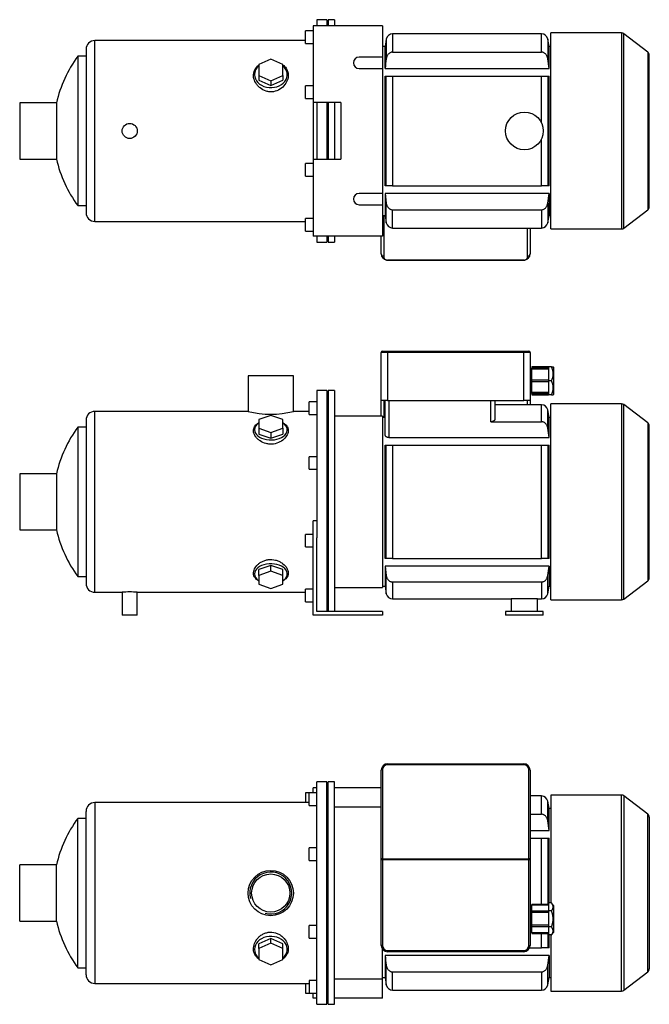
# Model space of a CAD drawing. Header units: millimetres. Extents: x 106 to 1155, y 21 to 813.
# Tile 1 of 2: x 106 to 605, y 32 to 813. Entities that reach past the tile are written whole.
import ezdxf

# ---------------------------------------------------------------- set-up
doc = ezdxf.new("R2010")
doc.units = ezdxf.units.MM
for name, color, linetype in [('1', 7, 'Continuous'), ('BASETTA_MEC_80_M', 7, 'Continuous'), ('CARCASSA_MEC_80-', 7, 'Continuous'), ('COPRIVENTOLA_MEC', 7, 'Continuous'), ('CORPO_MH_3-5_[7]', 7, 'Continuous'), ('FLANGIA_MOTORE_T', 7, 'Continuous'), ('PIEDINO_MEC_80_I', 7, 'Continuous'), ('STAFFA_3-5-9_INT', 7, 'Continuous')]:
    doc.layers.add(name, color=color, linetype=linetype)

# ---------------------------------------------------------------- blocks, each defined once
blk = doc.blocks.new('SE1')
at = {"layer": '1', "color": 7, "linetype": 'Continuous'}
for p, q in [((512.33, 110.58), (512.33, 111.09)), ((525.33, 111.09), (512.33, 111.09)), ((525.33, 110.58), (512.33, 110.58)), ((512.33, 105.59), (512.33, 110.58)), ((527.83, 112.29), (525.33, 112.29)), ((525.33, 112.29), (525.33, 109.12)), ((529.33, 110.32), (527.83, 112.3)), ((529.33, 110.32), (529.33, 88.86)), ((512.33, 104.65), (512.33, 105.59)), ((525.33, 105.59), (512.33, 105.59)), ((525.33, 104.65), (512.33, 104.65)), ((512.33, 94.53), (512.33, 104.65)), ((525.33, 109.12), (525.33, 105.94)), ((527.83, 105.94), (525.33, 105.94)), ((525.33, 105.94), (525.33, 99.59)), ((525.33, 94.53), (512.33, 94.53)), ((512.33, 93.59), (512.33, 94.53)), ((525.33, 99.59), (525.33, 93.24)), ((512.33, 88.6), (512.33, 93.59)), ((512.33, 93.59), (525.33, 93.59)), ((512.33, 88.6), (512.33, 88.09)), ((525.33, 88.6), (512.33, 88.6)), ((512.33, 88.09), (525.33, 88.09)), ((527.83, 93.24), (525.33, 93.24)), ((525.33, 93.24), (525.33, 90.06)), ((525.33, 90.06), (525.33, 86.89)), ((527.83, 86.89), (525.33, 86.89)), ((527.83, 86.88), (529.33, 88.86))]:
    blk.add_line(p, q, dxfattribs=at)
for points in [[(527.83, 105.94), (528.45, 106.76), (528.77, 107.5), (529.12, 108.33), (529.12, 109.12), (529.12, 109.91), (528.77, 110.73), (528.46, 111.47), (527.83, 112.29)], [(527.83, 93.24), (528.45, 94.88), (528.77, 96.36), (529.12, 98), (529.12, 99.58), (529.13, 101.16), (528.77, 102.82), (528.46, 104.3), (527.83, 105.94)], [(527.83, 86.89), (528.45, 87.71), (528.77, 88.45), (529.12, 89.27), (529.12, 90.07), (529.12, 90.85), (528.77, 91.68), (528.46, 92.42), (527.83, 93.24)]]:
    blk.add_open_spline(points, degree=2, knots=[0, 0, 0, 0.25, 0.25, 0.5, 0.5, 0.75, 0.75, 1, 1, 1], dxfattribs=at)
at = {"layer": 'BASETTA_MEC_80_M', "color": 7, "linetype": 'Continuous'}
for p, q in [((397.83, 222.59), (505.83, 222.59)), ((397.83, 222.59), (397.83, 221.75)), ((505.83, 221.75), (397.83, 221.75)), ((505.83, 222.59), (505.83, 221.75)), ((392.83, 147.06), (392.83, 217.59)), ((393.83, 217.75), (393.83, 147.21)), ((509.83, 147.21), (509.83, 217.75)), ((510.83, 217.59), (510.83, 147.06)), ((392.83, 146.43), (392.83, 147.06)), ((392.83, 78.59), (392.83, 146.43)), ((393.83, 146.43), (392.83, 146.43)), ((393.83, 147.21), (509.83, 147.21)), ((393.83, 147.21), (393.83, 146.43)), ((509.83, 146.43), (393.83, 146.43)), ((393.83, 146.43), (393.83, 78.59)), ((509.83, 146.43), (509.83, 147.21)), ((509.83, 78.59), (509.83, 146.43)), ((510.83, 146.43), (509.83, 146.43)), ((510.83, 147.06), (510.83, 146.43)), ((510.83, 146.43), (510.83, 78.59)), ((512.33, 107.09), (510.83, 107.09)), ((510.83, 92.09), (512.33, 92.09)), ((393.83, 78.59), (392.83, 78.59)), ((509.83, 78.59), (510.83, 78.59)), ((397.83, 74.59), (505.83, 74.59)), ((397.83, 74.59), (397.83, 73.59)), ((505.83, 73.59), (397.83, 73.59)), ((505.83, 74.59), (505.83, 73.59))]:
    blk.add_line(p, q, dxfattribs=at)
for centre, radius, start, end in [((397.83, 217.59), 5, 90, 180), ((397.83, 217.75), 4, 90, 180), ((505.83, 217.59), 5, 0, 90), ((505.83, 217.75), 4, 0, 90), ((397.83, 78.59), 5, 180, 270), ((397.83, 78.59), 4, 180, 270), ((505.83, 78.59), 4, 270, 0), ((505.83, 78.59), 5, 270, 0)]:
    blk.add_arc(centre, radius, start, end, dxfattribs=at)
for centre, major_axis, start_param, end_param in [((393.83, 217.59), (-1, 0), 4.712389, 6.283185), ((509.83, 217.59), (1, 0), 0, 1.570796), ((393.83, 147.06), (1, 0), 1.570796, 3.141593), ((509.83, 147.06), (1, 0), 0, 1.570796)]:
    blk.add_ellipse(centre, major_axis=major_axis, ratio=0.156434, start_param=start_param, end_param=end_param, dxfattribs=at)
at = {"layer": 'CARCASSA_MEC_80-', "color": 7, "linetype": 'Continuous'}
for p, q in [((519.87, 197.09), (510.83, 197.09)), ((519.87, 182.57), (519.87, 197.09)), ((524.8, 177.4), (524.8, 192.96)), ((525.83, 187.09), (524.8, 192.96)), ((510.83, 182.57), (519.87, 182.57)), ((525.83, 169.73), (525.83, 187.09)), ((527.33, 187.09), (525.83, 187.09)), ((525.83, 169.73), (524.8, 177.4)), ((510.83, 169.73), (525.83, 169.73)), ((510.83, 163.59), (519.87, 163.59)), ((519.87, 111.09), (519.87, 163.59)), ((519.87, 163.59), (524.8, 163.59)), ((524.8, 163.59), (525.83, 163.59)), ((524.8, 163.59), (524.8, 111.09)), ((525.83, 112.29), (525.83, 163.59)), ((519.87, 76.59), (519.87, 88.09)), ((524.8, 88.09), (524.8, 76.59)), ((525.83, 76.59), (525.83, 86.89)), ((525.83, 70.45), (395.83, 70.45)), ((395.83, 70.45), (395.83, 53.09)), ((510.41, 76.59), (519.87, 76.59)), ((524.8, 76.59), (519.87, 76.59)), ((525.83, 76.59), (524.8, 76.59)), ((524.8, 62.78), (525.83, 70.45)), ((525.83, 70.45), (525.83, 53.09)), ((396.87, 47.22), (396.87, 62.78)), ((524.8, 47.22), (524.8, 62.78)), ((401.79, 57.61), (519.87, 57.61)), ((401.79, 43.09), (401.79, 57.61)), ((519.87, 57.61), (519.87, 43.09)), ((393.83, 53.09), (395.83, 53.09)), ((395.83, 53.09), (396.87, 47.22)), ((524.8, 47.22), (525.83, 53.09)), ((525.83, 53.09), (527.33, 53.09)), ((401.79, 43.09), (519.87, 43.09))]:
    blk.add_line(p, q, dxfattribs=at)
for centre, start, end in [((519.87, 192.09), 10, 90), ((401.79, 48.09), 190, 270), ((519.87, 48.09), 270, 350)]:
    blk.add_arc(centre, 5, start, end, dxfattribs=at)
for points, knots in [([(524.8, 177.4), (524.71, 178.05), (524.54, 178.67), (524.16, 179.56), (524.02, 179.86), (523.68, 180.41), (523.49, 180.67), (523.06, 181.16), (522.83, 181.39), (522.32, 181.8), (522.05, 181.97), (521.61, 182.19), (521.46, 182.26), (521.16, 182.37), (521, 182.42), (520.53, 182.53), (520.2, 182.57), (519.87, 182.57)], [0, 0, 0, 0, 0.25, 0.25, 0.375, 0.375, 0.5, 0.5, 0.625, 0.625, 0.75, 0.75, 0.8125, 0.8125, 0.875, 0.875, 1, 1, 1, 1]), ([(396.87, 62.78), (396.96, 62.13), (397.12, 61.51), (397.5, 60.62), (397.65, 60.32), (397.99, 59.77), (398.18, 59.51), (398.6, 59.02), (398.84, 58.79), (399.34, 58.38), (399.62, 58.21), (400.05, 57.99), (400.2, 57.92), (400.51, 57.81), (400.66, 57.76), (401.14, 57.65), (401.46, 57.61), (401.79, 57.61)], [0, 0, 0, 0, 0.25, 0.25, 0.375, 0.375, 0.5, 0.5, 0.625, 0.625, 0.75, 0.75, 0.8125, 0.8125, 0.875, 0.875, 1, 1, 1, 1]), ([(519.87, 57.61), (520.2, 57.61), (520.52, 57.65), (521.15, 57.8), (521.46, 57.91), (522.04, 58.2), (522.31, 58.38), (522.82, 58.78), (523.06, 59.01), (523.48, 59.5), (523.67, 59.76), (524.01, 60.32), (524.16, 60.6), (524.41, 61.2), (524.52, 61.51), (524.69, 62.14), (524.75, 62.45), (524.8, 62.78)], [0, 0, 0, 0, 0.125, 0.125, 0.25, 0.25, 0.375, 0.375, 0.5, 0.5, 0.625, 0.625, 0.75, 0.75, 0.875, 0.875, 1, 1, 1, 1])]:
    blk.add_open_spline(points, degree=3, knots=knots, dxfattribs=at)
blk.add_open_spline([(395.83, 70.45), (396.17, 67.89), (396.51, 65.33), (396.87, 62.78)], degree=3, dxfattribs=at)
at = {"layer": 'COPRIVENTOLA_MEC', "color": 7, "linetype": 'Continuous'}
for p, q in [((527.33, 197.84), (527.33, 112.29)), ((583.31, 197.84), (527.33, 197.84)), ((583.31, 42.34), (583.31, 197.84)), ((585.14, 197.22), (585.14, 42.96)), ((604.16, 182.63), (585.14, 197.22)), ((604.16, 57.55), (604.16, 182.63)), ((605.33, 180.25), (605.33, 59.93)), ((527.33, 86.89), (527.33, 42.34)), ((585.14, 42.96), (604.16, 57.55)), ((527.33, 42.34), (583.31, 42.34))]:
    blk.add_line(p, q, dxfattribs=at)
for centre, start, end in [((583.31, 194.84), 52.5, 90), ((602.33, 180.25), 0, 52.5), ((602.33, 59.93), 307.5, 0), ((583.31, 45.34), 270, 307.5)]:
    blk.add_arc(centre, 3, start, end, dxfattribs=at)
at = {"layer": 'CORPO_MH_3-5_[7]', "color": 7, "linetype": 'Continuous'}
for p, q in [((341.83, 31.84), (341.83, 208.34)), ((349.83, 208.34), (341.83, 208.34)), ((349.83, 31.84), (349.83, 208.34)), ((335.83, 189.46), (335.83, 199.46)), ((341.83, 199.46), (335.83, 199.46)), ((165.83, 191.84), (165.83, 48.34)), ((335.83, 191.84), (165.83, 191.84)), ((335.83, 189.46), (341.83, 189.46)), ((158.83, 55.34), (158.83, 184.84)), ((152.28, 60.84), (152.28, 179.34)), ((158.83, 179.34), (152.28, 179.34)), ((335.83, 145.9), (335.83, 155.9)), ((341.83, 155.9), (335.83, 155.9)), ((106.23, 97.84), (106.23, 142.34)), ((135.34, 142.34), (106.23, 142.34)), ((135.34, 97.84), (135.34, 142.34)), ((335.83, 145.9), (341.83, 145.9)), ((106.23, 97.84), (135.34, 97.84)), ((335.83, 84.28), (335.83, 94.28)), ((341.83, 94.28), (335.83, 94.28)), ((305.33, 84.1), (295.83, 79.78)), ((305.33, 80.4), (295.83, 76.08)), ((295.83, 76.08), (295.83, 79.78)), ((314.83, 79.78), (305.33, 84.1)), ((305.33, 80.4), (305.33, 84.1)), ((314.83, 76.08), (305.33, 80.4)), ((314.83, 76.08), (314.83, 79.78)), ((335.83, 84.28), (341.83, 84.28)), ((295.83, 76.08), (295.83, 67.44)), ((314.83, 67.44), (314.83, 76.08)), ((295.83, 67.44), (305.33, 63.12)), ((305.33, 63.12), (314.83, 67.44)), ((152.28, 60.84), (158.83, 60.84)), ((165.83, 48.34), (335.83, 48.34)), ((335.83, 50.72), (335.83, 40.72)), ((341.83, 50.72), (335.83, 50.72)), ((335.83, 40.72), (341.83, 40.72)), ((341.83, 31.84), (349.83, 31.84))]:
    blk.add_line(p, q, dxfattribs=at)
for radius in [18, 15.15]:
    blk.add_circle((305.23, 120.09), radius, dxfattribs=at)
for centre, radius, start, end in [((165.83, 184.84), 7, 90, 180), ((232.83, 120.09), 100, 143.66538, 167.14409), ((305.23, 120.09), 16.62, 255, 195), ((232.83, 120.09), 100, 192.85591, 216.33462), ((165.83, 55.34), 7, 180, 270)]:
    blk.add_arc(centre, radius, start, end, dxfattribs=at)
for start_param, end_param in [(2.390244, 6.283185), (0, 0.751348)]:
    blk.add_ellipse((305.33, 75.45), major_axis=(-13, 0), ratio=0.788011, start_param=start_param, end_param=end_param, dxfattribs=at)
blk.add_open_spline([(295.83, 67.7), (295.47, 67.97), (295.13, 68.25), (294.24, 69.08), (293.75, 69.66), (292.47, 71.52), (291.92, 72.89), (291.47, 75.85), (291.57, 77.37), (292.42, 80.44), (293.14, 81.94), (294.69, 84.03), (295.28, 84.68), (296.57, 85.9), (297.3, 86.46), (298.86, 87.45), (299.69, 87.87), (301.43, 88.55), (302.37, 88.8), (305.19, 89.24), (307.17, 89.11), (309.9, 88.32), (310.79, 87.96), (312.43, 87.09), (313.2, 86.58), (315.34, 84.86), (316.49, 83.49), (318.19, 80.58), (318.74, 79.03), (319.19, 75.98), (319.09, 74.45), (318.25, 71.64), (317.51, 70.32), (316.01, 68.66), (315.46, 68.17), (314.86, 67.72)], degree=3, knots=[0.1389216, 0.1389216, 0.1389216, 0.1389216, 0.15625, 0.15625, 0.1875, 0.1875, 0.25, 0.25, 0.3125, 0.3125, 0.375, 0.375, 0.40625, 0.40625, 0.4375, 0.4375, 0.46875, 0.46875, 0.5, 0.5, 0.5625, 0.5625, 0.59375, 0.59375, 0.625, 0.625, 0.6875, 0.6875, 0.75, 0.75, 0.8125, 0.8125, 0.875, 0.875, 0.9041554, 0.9041554, 0.9041554, 0.9041554], dxfattribs=at)
at = {"layer": 'FLANGIA_MOTORE_T', "color": 7, "linetype": 'Continuous'}
for p, q in [((350.83, 206.84), (349.83, 206.84)), ((350.83, 31.84), (350.83, 208.34)), ((355.83, 208.34), (350.83, 208.34)), ((355.83, 31.84), (355.83, 208.34)), ((392.83, 188.09), (355.83, 188.09)), ((393.83, 52.09), (393.83, 75.59)), ((355.83, 52.09), (393.83, 52.09)), ((349.83, 33.34), (350.83, 33.34)), ((350.83, 31.84), (355.83, 31.84))]:
    blk.add_line(p, q, dxfattribs=at)
at = {"layer": 'STAFFA_3-5-9_INT', "color": 7, "linetype": 'Continuous'}
for p, q in [((341.83, 203.59), (338.83, 203.59)), ((338.83, 199.46), (338.83, 203.59)), ((392.83, 203.59), (355.83, 203.59)), ((332.83, 199.46), (332.83, 191.84)), ((335.83, 199.46), (332.83, 199.46)), ((332.83, 48.34), (332.83, 40.72)), ((393.83, 36.59), (393.83, 52.09)), ((332.83, 40.72), (335.83, 40.72)), ((338.83, 36.59), (338.83, 40.72)), ((341.83, 36.59), (338.83, 36.59)), ((393.83, 36.59), (355.83, 36.59))]:
    blk.add_line(p, q, dxfattribs=at)
blk = doc.blocks.new('SE2')
at = {"layer": '1', "color": 7, "linetype": 'Continuous'}
for p, q in [((512.33, 537.4), (512.33, 536.42)), ((525.33, 537.4), (512.33, 537.4)), ((512.33, 535.66), (512.33, 536.42)), ((525.33, 536.42), (512.33, 536.42)), ((525.33, 535.66), (512.33, 535.66)), ((512.33, 526.9), (512.33, 535.66)), ((527.83, 537.4), (525.33, 537.4)), ((525.33, 537.4), (525.33, 531.9)), ((525.33, 531.9), (525.33, 526.4)), ((527.83, 537.4), (529.12, 537.4)), ((529.33, 537.12), (529.12, 537.4)), ((529.33, 537.12), (529.33, 515.67)), ((512.33, 525.9), (512.33, 526.9)), ((525.33, 526.9), (512.33, 526.9)), ((512.33, 517.13), (512.33, 525.9)), ((512.33, 525.9), (525.33, 525.9)), ((527.83, 526.4), (525.33, 526.4)), ((525.33, 526.4), (525.33, 520.9)), ((525.33, 517.13), (512.33, 517.13)), ((512.33, 516.37), (512.33, 517.13)), ((512.33, 516.37), (512.33, 515.4)), ((512.33, 516.37), (525.33, 516.37)), ((525.33, 520.9), (525.33, 515.4)), ((529.12, 515.39), (529.33, 515.67)), ((512.33, 515.4), (525.33, 515.4)), ((527.83, 515.4), (525.33, 515.4)), ((527.83, 515.4), (529.12, 515.4))]:
    blk.add_line(p, q, dxfattribs=at)
for centre in [(516.61, 531.9), (516.61, 520.9)]:
    blk.add_arc(centre, 12.5, 333.89139, 26.10861, dxfattribs=at)
at = {"layer": 'BASETTA_MEC_80_M', "color": 7, "linetype": 'Continuous'}
for p, q in [((392.83, 510.9), (392.83, 548.9)), ((397.83, 548.9), (392.83, 548.9)), ((393.83, 549.9), (397.83, 549.9)), ((397.83, 549.9), (505.83, 549.9)), ((397.83, 549.9), (397.83, 548.9)), ((397.83, 548.9), (397.83, 510.9)), ((505.83, 548.9), (397.83, 548.9)), ((505.83, 549.9), (509.83, 549.9)), ((505.83, 549.9), (505.83, 548.9)), ((505.83, 510.9), (505.83, 548.9)), ((510.83, 548.9), (505.83, 548.9)), ((510.83, 548.9), (510.83, 510.9)), ((512.33, 533.9), (510.83, 533.9)), ((510.83, 518.9), (512.33, 518.9)), ((397.83, 510.9), (392.83, 510.9)), ((392.83, 498.4), (392.83, 510.9)), ((394.83, 510.9), (394.83, 497.4)), ((397.83, 510.9), (505.83, 510.9)), ((510.83, 510.9), (505.83, 510.9)), ((508.83, 507.4), (508.83, 510.9)), ((510.83, 510.9), (510.83, 507.4))]:
    blk.add_line(p, q, dxfattribs=at)
for centre, start, end in [((393.83, 548.9), 90, 180), ((509.83, 548.9), 0, 90)]:
    blk.add_arc(centre, 1, start, end, dxfattribs=at)
at = {"layer": 'CARCASSA_MEC_80-', "color": 7, "linetype": 'Continuous'}
for p, q in [((395.83, 483.77), (395.83, 510.9)), ((398.83, 510.9), (398.83, 481.36)), ((479.83, 493.93), (479.83, 510.9)), ((482.83, 510.9), (482.83, 495.89)), ((519.87, 507.4), (482.83, 507.4)), ((519.87, 493.93), (519.87, 507.4)), ((524.8, 488.86), (524.8, 503.27)), ((525.83, 497.4), (524.8, 503.27)), ((395.83, 497.4), (393.83, 497.4)), ((479.83, 493.93), (519.87, 493.93)), ((525.83, 481.36), (525.83, 497.4)), ((527.33, 497.4), (525.83, 497.4)), ((525.83, 481.36), (524.8, 488.86)), ((398.83, 481.36), (525.83, 481.36)), ((395.83, 385.4), (395.83, 475.4)), ((395.83, 475.4), (396.87, 475.4)), ((396.87, 385.4), (396.87, 475.4)), ((396.87, 475.4), (401.79, 475.4)), ((401.79, 475.4), (519.87, 475.4)), ((401.79, 475.4), (401.79, 385.4)), ((519.87, 385.4), (519.87, 475.4)), ((519.87, 475.4), (524.8, 475.4)), ((524.8, 475.4), (525.83, 475.4)), ((524.8, 475.4), (524.8, 385.4)), ((525.83, 385.4), (525.83, 475.4)), ((396.87, 385.4), (395.83, 385.4)), ((401.79, 385.4), (396.87, 385.4)), ((401.79, 385.4), (519.87, 385.4)), ((524.8, 385.4), (519.87, 385.4)), ((525.83, 385.4), (524.8, 385.4)), ((525.83, 379.44), (395.83, 379.44)), ((395.83, 379.44), (395.83, 363.4)), ((395.83, 379.44), (396.87, 371.94)), ((524.8, 371.94), (525.83, 379.44)), ((525.83, 379.44), (525.83, 363.4)), ((396.87, 357.53), (396.87, 371.94)), ((524.8, 357.53), (524.8, 371.94)), ((393.83, 363.4), (395.83, 363.4)), ((395.83, 363.4), (396.87, 357.53)), ((401.79, 366.86), (519.87, 366.86)), ((401.79, 366.86), (401.79, 353.4)), ((519.87, 366.86), (519.87, 353.4)), ((524.8, 357.53), (525.83, 363.4)), ((525.83, 363.4), (527.33, 363.4)), ((401.79, 353.4), (495.83, 353.4)), ((516.83, 353.4), (519.87, 353.4))]:
    blk.add_line(p, q, dxfattribs=at)
for centre, radius, start, end in [((519.87, 502.4), 5, 10, 90), ((401.79, 358.4), 5, 190, 270), ((506.33, 276.58), 77.01, 85.9047, 94.0953), ((519.87, 358.4), 5, 270, 350)]:
    blk.add_arc(centre, radius, start, end, dxfattribs=at)
for points, knots in [([(482.83, 495.89), (482.83, 495.66), (482.77, 495.43), (482.57, 495.1), (482.48, 494.99), (482.29, 494.78), (482.17, 494.68), (481.91, 494.49), (481.76, 494.41), (481.44, 494.25), (481.27, 494.18), (480.88, 494.06), (480.68, 494.01), (480.27, 493.95), (480.05, 493.93), (479.83, 493.93)], [0, 0, 0, 0, 0.25, 0.25, 0.375, 0.375, 0.5, 0.5, 0.625, 0.625, 0.75, 0.75, 0.875, 0.875, 1, 1, 1, 1]), ([(524.8, 488.86), (524.71, 489.5), (524.54, 490.11), (524.16, 490.99), (524.01, 491.28), (523.67, 491.83), (523.47, 492.08), (523.05, 492.56), (522.81, 492.79), (522.3, 493.18), (522.03, 493.35), (521.6, 493.57), (521.45, 493.63), (521.14, 493.74), (520.99, 493.78), (520.52, 493.9), (520.2, 493.93), (519.87, 493.93)], [0, 0, 0, 0, 0.25, 0.25, 0.375, 0.375, 0.5, 0.5, 0.625, 0.625, 0.75, 0.75, 0.8125, 0.8125, 0.875, 0.875, 1, 1, 1, 1]), ([(398.83, 481.36), (398.6, 481.36), (398.38, 481.38), (397.95, 481.46), (397.74, 481.52), (397.36, 481.68), (397.18, 481.77), (396.86, 481.97), (396.72, 482.08), (396.46, 482.31), (396.35, 482.44), (396.16, 482.69), (396.09, 482.82), (395.96, 483.09), (395.91, 483.23), (395.85, 483.5), (395.83, 483.64), (395.83, 483.77)], [0, 0, 0, 0, 0.125, 0.125, 0.25, 0.25, 0.375, 0.375, 0.5, 0.5, 0.625, 0.625, 0.75, 0.75, 0.875, 0.875, 1, 1, 1, 1]), ([(396.87, 371.94), (396.96, 371.3), (397.13, 370.68), (397.51, 369.8), (397.66, 369.52), (398, 368.97), (398.19, 368.71), (398.62, 368.23), (398.85, 368.01), (399.36, 367.62), (399.63, 367.44), (400.07, 367.23), (400.22, 367.17), (400.52, 367.06), (400.67, 367.01), (401.14, 366.9), (401.47, 366.86), (401.79, 366.86)], [0, 0, 0, 0, 0.25, 0.25, 0.375, 0.375, 0.5, 0.5, 0.625, 0.625, 0.75, 0.75, 0.8125, 0.8125, 0.875, 0.875, 1, 1, 1, 1]), ([(519.87, 366.86), (520.2, 366.86), (520.52, 366.9), (521.14, 367.05), (521.45, 367.16), (522.02, 367.44), (522.29, 367.61), (522.81, 368), (523.04, 368.22), (523.47, 368.7), (523.66, 368.96), (524, 369.51), (524.15, 369.79), (524.41, 370.38), (524.51, 370.68), (524.69, 371.3), (524.75, 371.62), (524.8, 371.94)], [0, 0, 0, 0, 0.125, 0.125, 0.25, 0.25, 0.375, 0.375, 0.5, 0.5, 0.625, 0.625, 0.75, 0.75, 0.875, 0.875, 1, 1, 1, 1])]:
    blk.add_open_spline(points, degree=3, knots=knots, dxfattribs=at)
at = {"layer": 'COPRIVENTOLA_MEC', "color": 7, "linetype": 'Continuous'}
for p, q in [((527.33, 352.65), (527.33, 508.15)), ((583.31, 508.15), (527.33, 508.15)), ((583.31, 508.15), (583.31, 352.65)), ((585.14, 353.27), (585.14, 507.53)), ((604.16, 492.94), (585.14, 507.53)), ((604.16, 492.94), (604.16, 367.86)), ((605.33, 370.24), (605.33, 490.56)), ((585.14, 353.27), (604.16, 367.86)), ((527.33, 352.65), (583.31, 352.65))]:
    blk.add_line(p, q, dxfattribs=at)
for centre, start, end in [((583.31, 505.15), 52.5, 90), ((602.33, 490.56), 0, 52.5), ((602.33, 370.24), 307.5, 0), ((583.31, 355.65), 270, 307.5)]:
    blk.add_arc(centre, 3, start, end, dxfattribs=at)
at = {"layer": 'CORPO_MH_3-5_[7]', "color": 7, "linetype": 'Continuous'}
for p, q in [((323.23, 530.4), (287.23, 530.4)), ((287.23, 530.4), (287.23, 502.14)), ((323.23, 502.15), (323.23, 530.4)), ((341.83, 518.65), (341.83, 401.84)), ((349.83, 518.65), (341.83, 518.65)), ((349.83, 518.65), (349.83, 343.4)), ((335.83, 499.77), (335.83, 509.77)), ((341.83, 509.77), (335.83, 509.77)), ((165.83, 358.65), (165.83, 502.15)), ((287.27, 502.15), (165.83, 502.15)), ((335.83, 502.15), (323.23, 502.15)), ((158.83, 495.15), (158.83, 365.65)), ((305.33, 499.01), (295.83, 495.63)), ((295.83, 495.63), (295.83, 488.88)), ((314.83, 495.63), (305.33, 499.01)), ((314.83, 488.88), (314.83, 495.63)), ((335.83, 499.77), (341.83, 499.77)), ((152.28, 489.65), (152.28, 371.15)), ((158.83, 489.65), (152.28, 489.65)), ((295.83, 488.88), (295.83, 484.15)), ((295.83, 488.88), (305.33, 485.5)), ((305.33, 485.5), (314.83, 488.88)), ((305.33, 485.5), (305.33, 480.78)), ((314.83, 488.88), (314.83, 484.15)), ((295.83, 484.15), (305.33, 480.78)), ((305.33, 480.78), (314.83, 484.15)), ((335.83, 456.2), (335.83, 466.2)), ((341.83, 466.2), (335.83, 466.2)), ((335.83, 456.2), (341.83, 456.2)), ((106.23, 452.65), (106.23, 408.15)), ((135.34, 452.65), (106.23, 452.65)), ((135.34, 452.65), (135.34, 408.15)), ((106.23, 408.15), (135.34, 408.15)), ((305.33, 380.02), (295.83, 376.64)), ((295.83, 371.92), (295.83, 376.64)), ((305.33, 375.29), (295.83, 371.92)), ((314.83, 376.64), (305.33, 380.02)), ((305.33, 375.29), (305.33, 380.02)), ((314.83, 371.92), (305.33, 375.29)), ((314.83, 371.92), (314.83, 376.64)), ((152.28, 371.15), (158.83, 371.15)), ((295.83, 371.92), (295.83, 365.16)), ((314.83, 365.16), (314.83, 371.92)), ((295.83, 365.16), (305.33, 361.79)), ((305.33, 361.79), (314.83, 365.16)), ((165.83, 358.65), (187.43, 358.65)), ((187.43, 358.65), (187.43, 340.4)), ((199.41, 358.65), (332.83, 358.65)), ((199.43, 340.4), (199.43, 358.65)), ((199.43, 340.4), (187.43, 340.4))]:
    blk.add_line(p, q, dxfattribs=at)
for centre, radius, start, end in [((165.83, 495.15), 7, 90, 180), ((305.23, 571.62), 71.77, 255.4749, 284.5251), ((232.83, 430.4), 100, 143.66538, 167.14409), ((232.83, 430.4), 100, 192.85591, 216.33462), ((165.83, 365.65), 7, 180, 270), ((193.43, 287.14), 71.76, 85.20375, 94.79625)]:
    blk.add_arc(centre, radius, start, end, dxfattribs=at)
for centre, start_param, end_param in [((305.33, 487.53), 0, 3.892941), ((305.33, 487.53), 5.531837, 6.283185), ((305.33, 373.27), 2.390244, 6.283185), ((305.33, 373.27), 0, 0.751348)]:
    blk.add_ellipse(centre, major_axis=(-13, 0), ratio=0.615661, start_param=start_param, end_param=end_param, dxfattribs=at)
for points, knots in [([(307.31, 476.25), (306.36, 476.12), (305.41, 476.09), (303.51, 476.2), (302.55, 476.34), (299.82, 477.02), (298.14, 477.8), (296.03, 479.23), (295.38, 479.76), (294.24, 480.87), (293.75, 481.44), (292.47, 483.24), (291.92, 484.47), (291.47, 486.92), (291.57, 488.07), (292.42, 490.23), (293.14, 491.19), (294.66, 492.41), (295.21, 492.76), (295.81, 493.08)], [0, 0, 0, 0, 0.03125, 0.03125, 0.0625, 0.0625, 0.125, 0.125, 0.15625, 0.15625, 0.1875, 0.1875, 0.25, 0.25, 0.3125, 0.3125, 0.375, 0.375, 0.4043708, 0.4043708, 0.4043708, 0.4043708]), ([(314.86, 493.08), (315.86, 492.55), (316.69, 491.93), (318.19, 490.32), (318.74, 489.27), (319.19, 487.02), (319.09, 485.79), (318.25, 483.35), (317.51, 482.11), (315.46, 479.83), (314.12, 478.77), (311.03, 477.11), (309.22, 476.5), (307.31, 476.25)], [0.6394434, 0.6394434, 0.6394434, 0.6394434, 0.6875, 0.6875, 0.75, 0.75, 0.8125, 0.8125, 0.875, 0.875, 0.9375, 0.9375, 1, 1, 1, 1]), ([(295.83, 367.71), (295.47, 367.9), (295.13, 368.1), (294.24, 368.7), (293.75, 369.12), (292.47, 370.49), (291.92, 371.52), (291.47, 373.8), (291.57, 374.99), (292.42, 377.45), (293.14, 378.67), (294.69, 380.4), (295.28, 380.94), (296.57, 381.96), (297.3, 382.44), (298.86, 383.27), (299.69, 383.63), (301.43, 384.2), (302.37, 384.42), (305.19, 384.8), (307.17, 384.68), (309.9, 384.01), (310.79, 383.7), (312.43, 382.96), (313.2, 382.53), (315.34, 381.09), (316.49, 379.95), (318.19, 377.57), (318.74, 376.31), (319.19, 373.9), (319.09, 372.71), (318.25, 370.58), (317.51, 369.6), (316.01, 368.39), (315.46, 368.04), (314.86, 367.72)], [0.1389216, 0.1389216, 0.1389216, 0.1389216, 0.15625, 0.15625, 0.1875, 0.1875, 0.25, 0.25, 0.3125, 0.3125, 0.375, 0.375, 0.40625, 0.40625, 0.4375, 0.4375, 0.46875, 0.46875, 0.5, 0.5, 0.5625, 0.5625, 0.59375, 0.59375, 0.625, 0.625, 0.6875, 0.6875, 0.75, 0.75, 0.8125, 0.8125, 0.875, 0.875, 0.9041554, 0.9041554, 0.9041554, 0.9041554])]:
    blk.add_open_spline(points, degree=3, knots=knots, dxfattribs=at)
at = {"layer": 'FLANGIA_MOTORE_T', "color": 7, "linetype": 'Continuous'}
for p, q in [((350.83, 517.15), (349.83, 517.15)), ((350.83, 518.65), (350.83, 343.4)), ((355.83, 518.65), (350.83, 518.65)), ((355.83, 518.65), (355.83, 343.4)), ((393.83, 498.4), (355.83, 498.4)), ((393.83, 498.4), (393.83, 362.4)), ((355.83, 362.4), (393.83, 362.4)), ((349.83, 343.65), (350.83, 343.65))]:
    blk.add_line(p, q, dxfattribs=at)
at = {"layer": 'PIEDINO_MEC_80_I', "color": 7, "linetype": 'Continuous'}
for p, q in [((516.83, 353.4), (495.83, 353.4)), ((495.83, 353.4), (495.83, 343.4)), ((516.83, 343.4), (516.83, 353.4)), ((521.33, 343.4), (491.33, 343.4)), ((491.33, 343.4), (491.33, 340.4)), ((521.33, 340.4), (491.33, 340.4)), ((521.33, 340.4), (521.33, 343.4))]:
    blk.add_line(p, q, dxfattribs=at)
at = {"layer": 'STAFFA_3-5-9_INT', "color": 7, "linetype": 'Continuous'}
for p, q in [((338.83, 340.4), (338.83, 415.4)), ((341.83, 415.4), (338.83, 415.4)), ((332.83, 394.59), (332.83, 404.59)), ((338.83, 404.59), (332.83, 404.59)), ((341.83, 343.4), (341.83, 401.84)), ((332.83, 394.59), (338.83, 394.59)), ((332.83, 351.03), (332.83, 361.03)), ((338.83, 361.03), (332.83, 361.03)), ((332.83, 351.03), (338.83, 351.03)), ((393.83, 340.4), (338.83, 340.4)), ((393.83, 343.4), (341.83, 343.4)), ((393.83, 343.4), (393.83, 340.4))]:
    blk.add_line(p, q, dxfattribs=at)
blk = doc.blocks.new('SE3')
at = {"layer": 'BASETTA_MEC_80_M', "color": 7, "linetype": 'Continuous'}
for p, q in [((394.83, 657.59), (394.83, 625.32)), ((392.83, 627.09), (392.83, 641.09)), ((508.83, 625.32), (508.83, 647.59)), ((510.83, 647.59), (510.83, 627.09)), ((397.36, 622.13), (396.99, 622.16)), ((397.36, 622.13), (506.3, 622.13)), ((505.83, 622.09), (397.83, 622.09)), ((506.68, 622.16), (506.3, 622.13))]:
    blk.add_line(p, q, dxfattribs=at)
for centre, radius, start, end in [((397.83, 627.09), 5, 180, 260.25299), ((398.01, 625.24), 3.18, 178.53632, 258.24971), ((505.66, 625.24), 3.18, 281.75029, 1.46368), ((505.83, 627.09), 5, 279.74701, 0), ((397.83, 627.09), 5, 260.25299, 270), ((505.83, 627.09), 5, 270, 279.74701)]:
    blk.add_arc(centre, radius, start, end, dxfattribs=at)
for centre, major_axis, start_param, end_param in [((394.83, 627.09), (2, 0), 3.141593, 4.712389), ((508.83, 627.09), (-2, 0), 1.570796, 3.141593)]:
    blk.add_ellipse(centre, major_axis=major_axis, ratio=0.884615, start_param=start_param, end_param=end_param, dxfattribs=at)
at = {"layer": 'CARCASSA_MEC_80-', "color": 7, "linetype": 'Continuous'}
for p, q in [((396.87, 797.46), (395.83, 791.59)), ((396.87, 797.46), (396.87, 781.9)), ((401.79, 801.59), (401.79, 787.07)), ((519.87, 801.59), (401.79, 801.59)), ((519.87, 787.07), (519.87, 801.59)), ((524.8, 797.46), (524.8, 781.9)), ((525.83, 791.59), (524.8, 797.46)), ((395.83, 791.59), (393.83, 791.59)), ((395.83, 774.23), (395.83, 791.59)), ((525.83, 774.23), (525.83, 791.59)), ((527.33, 791.59), (525.83, 791.59)), ((401.79, 787.07), (519.87, 787.07)), ((525.83, 774.23), (524.8, 781.9)), ((395.83, 774.23), (525.83, 774.23)), ((395.83, 681.09), (395.83, 768.09)), ((395.83, 768.09), (396.87, 768.09)), ((396.87, 681.09), (396.87, 768.09)), ((396.87, 768.09), (401.79, 768.09)), ((401.79, 768.09), (519.87, 768.09)), ((401.79, 768.09), (401.79, 681.09)), ((519.87, 731.04), (519.87, 768.09)), ((519.87, 768.09), (524.8, 768.09)), ((524.8, 768.09), (525.83, 768.09)), ((524.8, 768.09), (524.8, 681.09)), ((525.83, 681.09), (525.83, 768.09)), ((519.87, 681.09), (519.87, 718.14)), ((396.87, 681.09), (395.83, 681.09)), ((401.79, 681.09), (396.87, 681.09)), ((401.79, 681.09), (519.87, 681.09)), ((524.8, 681.09), (519.87, 681.09)), ((525.83, 681.09), (524.8, 681.09)), ((525.83, 674.95), (395.83, 674.95)), ((395.83, 674.95), (395.83, 657.59)), ((395.83, 674.95), (396.87, 667.28)), ((524.8, 667.28), (525.83, 674.95)), ((525.83, 674.95), (525.83, 657.59)), ((396.87, 651.72), (396.87, 667.28)), ((524.8, 667.28), (524.8, 651.72)), ((393.83, 657.59), (395.83, 657.59)), ((395.83, 657.59), (396.87, 651.72)), ((401.79, 662.11), (519.87, 662.11)), ((401.79, 647.59), (401.79, 662.11)), ((519.87, 662.11), (519.87, 647.59)), ((524.8, 651.72), (525.83, 657.59)), ((525.83, 657.59), (527.33, 657.59)), ((401.79, 647.59), (519.87, 647.59))]:
    blk.add_line(p, q, dxfattribs=at)
for centre, start, end in [((401.79, 796.59), 90, 170), ((519.87, 796.59), 10, 90), ((401.79, 652.59), 190, 270), ((519.87, 652.59), 270, 350)]:
    blk.add_arc(centre, 5, start, end, dxfattribs=at)
blk.add_open_spline([(396.87, 781.9), (396.51, 779.35), (396.17, 776.79), (395.83, 774.23)], degree=3, dxfattribs=at)
for points, knots in [([(401.79, 787.07), (401.46, 787.07), (401.14, 787.03), (400.52, 786.88), (400.21, 786.77), (399.63, 786.48), (399.35, 786.3), (398.84, 785.9), (398.61, 785.67), (398.18, 785.18), (397.99, 784.92), (397.65, 784.37), (397.51, 784.08), (397.25, 783.48), (397.15, 783.17), (396.98, 782.54), (396.91, 782.23), (396.87, 781.9)], [0, 0, 0, 0, 0.125, 0.125, 0.25, 0.25, 0.375, 0.375, 0.5, 0.5, 0.625, 0.625, 0.75, 0.75, 0.875, 0.875, 1, 1, 1, 1]), ([(524.8, 781.9), (524.71, 782.55), (524.54, 783.17), (524.16, 784.06), (524.02, 784.36), (523.68, 784.91), (523.49, 785.17), (523.06, 785.66), (522.83, 785.89), (522.32, 786.3), (522.05, 786.47), (521.61, 786.69), (521.46, 786.76), (521.16, 786.87), (521, 786.92), (520.53, 787.03), (520.2, 787.07), (519.87, 787.07)], [0, 0, 0, 0, 0.25, 0.25, 0.375, 0.375, 0.5, 0.5, 0.625, 0.625, 0.75, 0.75, 0.8125, 0.8125, 0.875, 0.875, 1, 1, 1, 1]), ([(396.87, 667.28), (396.96, 666.63), (397.12, 666.01), (397.5, 665.12), (397.65, 664.82), (397.99, 664.27), (398.18, 664.01), (398.6, 663.52), (398.84, 663.29), (399.34, 662.89), (399.62, 662.71), (400.05, 662.49), (400.2, 662.42), (400.51, 662.31), (400.66, 662.26), (401.14, 662.15), (401.46, 662.11), (401.79, 662.11)], [0, 0, 0, 0, 0.25, 0.25, 0.375, 0.375, 0.5, 0.5, 0.625, 0.625, 0.75, 0.75, 0.8125, 0.8125, 0.875, 0.875, 1, 1, 1, 1]), ([(519.87, 662.11), (520.2, 662.11), (520.52, 662.15), (521.15, 662.3), (521.46, 662.41), (522.04, 662.7), (522.31, 662.88), (522.82, 663.28), (523.06, 663.51), (523.48, 664), (523.67, 664.26), (524.01, 664.82), (524.16, 665.1), (524.41, 665.7), (524.52, 666.01), (524.69, 666.64), (524.75, 666.95), (524.8, 667.28)], [0, 0, 0, 0, 0.125, 0.125, 0.25, 0.25, 0.375, 0.375, 0.5, 0.5, 0.625, 0.625, 0.75, 0.75, 0.875, 0.875, 1, 1, 1, 1])]:
    blk.add_open_spline(points, degree=3, knots=knots, dxfattribs=at)
at = {"layer": 'COPRIVENTOLA_MEC', "color": 7, "linetype": 'Continuous'}
for p, q in [((527.33, 646.84), (527.33, 802.34)), ((583.31, 802.34), (527.33, 802.34)), ((583.31, 802.34), (583.31, 646.84)), ((585.14, 647.46), (585.14, 801.72)), ((604.16, 787.13), (585.14, 801.72)), ((604.16, 787.13), (604.16, 662.05)), ((605.33, 664.43), (605.33, 784.75)), ((585.14, 647.46), (604.16, 662.05)), ((527.33, 646.84), (583.31, 646.84))]:
    blk.add_line(p, q, dxfattribs=at)
for centre, start, end in [((583.31, 799.34), 52.5, 90), ((602.33, 784.75), 0, 52.5), ((602.33, 664.43), 307.5, 0), ((583.31, 649.84), 270, 307.5)]:
    blk.add_arc(centre, 3, start, end, dxfattribs=at)
at = {"layer": 'CORPO_MH_3-5_[7]', "color": 7, "linetype": 'Continuous'}
for p, q in [((341.83, 812.84), (341.83, 808.09)), ((349.83, 812.84), (341.83, 812.84)), ((349.83, 812.84), (349.83, 808.09)), ((158.83, 789.34), (158.83, 659.84)), ((165.83, 652.84), (165.83, 796.34)), ((332.83, 796.34), (165.83, 796.34)), ((152.28, 783.84), (152.28, 665.34)), ((158.83, 783.84), (152.28, 783.84)), ((305.33, 781.56), (295.83, 777.24)), ((314.83, 777.24), (305.33, 781.56)), ((295.83, 777.24), (295.83, 768.6)), ((314.83, 768.6), (314.83, 777.24)), ((295.83, 768.6), (295.83, 764.9)), ((295.83, 768.6), (305.33, 764.28)), ((305.33, 764.28), (314.83, 768.6)), ((314.83, 768.6), (314.83, 764.9)), ((295.83, 764.9), (305.33, 760.58)), ((305.33, 760.58), (314.83, 764.9)), ((305.33, 764.28), (305.33, 760.58)), ((106.23, 746.84), (106.23, 702.34)), ((135.34, 746.84), (106.23, 746.84)), ((135.34, 746.84), (135.34, 702.34)), ((341.83, 747.09), (341.83, 702.09)), ((349.83, 747.09), (349.83, 702.09)), ((106.23, 702.34), (135.34, 702.34)), ((152.28, 665.34), (158.83, 665.34)), ((165.83, 652.84), (332.83, 652.84)), ((341.83, 641.09), (341.83, 636.34)), ((349.83, 641.09), (349.83, 636.34)), ((341.83, 636.34), (349.83, 636.34))]:
    blk.add_line(p, q, dxfattribs=at)
blk.add_circle((193.43, 724.59), 6, dxfattribs=at)
for centre, radius, start, end in [((165.83, 789.34), 7, 90, 180), ((232.83, 724.59), 100, 143.66538, 167.14409), ((232.83, 724.59), 100, 192.85591, 216.33462), ((165.83, 659.84), 7, 180, 270)]:
    blk.add_arc(centre, radius, start, end, dxfattribs=at)
for start_param, end_param in [(0, 3.892941), (5.531837, 6.283185)]:
    blk.add_ellipse((305.33, 769.23), major_axis=(-13, 0), ratio=0.788011, start_param=start_param, end_param=end_param, dxfattribs=at)
for points, knots in [([(307.31, 755.72), (306.36, 755.58), (305.41, 755.54), (303.51, 755.67), (302.55, 755.84), (299.82, 756.63), (298.14, 757.55), (296.03, 759.26), (295.38, 759.89), (294.24, 761.22), (293.75, 761.92), (292.47, 764.11), (291.92, 765.64), (291.47, 768.72), (291.57, 770.21), (292.42, 773.05), (293.14, 774.34), (294.66, 776.02), (295.21, 776.52), (295.81, 776.97)], [0, 0, 0, 0, 0.03125, 0.03125, 0.0625, 0.0625, 0.125, 0.125, 0.15625, 0.15625, 0.1875, 0.1875, 0.25, 0.25, 0.3125, 0.3125, 0.375, 0.375, 0.4043708, 0.4043708, 0.4043708, 0.4043708]), ([(314.86, 776.96), (315.86, 776.22), (316.69, 775.35), (318.19, 773.17), (318.74, 771.78), (319.19, 768.85), (319.09, 767.3), (318.25, 764.25), (317.51, 762.72), (315.46, 759.97), (314.12, 758.7), (311.03, 756.74), (309.22, 756.02), (307.31, 755.72)], [0.6394434, 0.6394434, 0.6394434, 0.6394434, 0.6875, 0.6875, 0.75, 0.75, 0.8125, 0.8125, 0.875, 0.875, 0.9375, 0.9375, 1, 1, 1, 1])]:
    blk.add_open_spline(points, degree=3, knots=knots, dxfattribs=at)
at = {"layer": 'FLANGIA_MOTORE_T', "color": 7, "linetype": 'Continuous'}
for p, q in [((350.83, 812.84), (350.83, 808.09)), ((355.83, 812.84), (350.83, 812.84)), ((355.83, 812.84), (355.83, 808.09)), ((350.83, 811.34), (349.83, 811.34)), ((393.83, 783.09), (393.83, 774.09)), ((350.83, 747.09), (350.83, 702.09)), ((355.83, 747.09), (355.83, 702.09)), ((393.83, 675.09), (393.83, 666.09)), ((350.83, 641.09), (350.83, 636.34)), ((355.83, 641.09), (355.83, 636.34)), ((349.83, 637.84), (350.83, 637.84)), ((350.83, 636.34), (355.83, 636.34))]:
    blk.add_line(p, q, dxfattribs=at)
at = {"layer": 'PIEDINO_MEC_80_I', "color": 7, "linetype": 'Continuous'}
blk.add_circle((506.33, 724.59), 15, dxfattribs=at)
at = {"layer": 'STAFFA_3-5-9_INT', "color": 7, "linetype": 'Continuous'}
for p, q in [((393.83, 808.09), (338.83, 808.09)), ((338.83, 808.09), (338.83, 747.09)), ((393.83, 808.09), (393.83, 783.09)), ((332.83, 793.96), (332.83, 803.96)), ((338.83, 803.96), (332.83, 803.96)), ((332.83, 793.96), (338.83, 793.96)), ((393.83, 783.09), (375.23, 783.09)), ((375.23, 774.09), (393.83, 774.09)), ((393.83, 774.09), (393.83, 675.09)), ((332.83, 750.4), (332.83, 760.4)), ((338.83, 760.4), (332.83, 760.4)), ((332.83, 750.4), (338.83, 750.4)), ((338.83, 747.09), (338.83, 702.09)), ((360.83, 747.09), (338.83, 747.09)), ((360.83, 747.09), (360.83, 702.09)), ((332.83, 688.78), (332.83, 698.78)), ((338.83, 698.78), (332.83, 698.78)), ((338.83, 702.09), (338.83, 641.09)), ((338.83, 702.09), (360.83, 702.09)), ((332.83, 688.78), (338.83, 688.78)), ((393.83, 675.09), (375.23, 675.09)), ((375.23, 666.09), (393.83, 666.09)), ((393.83, 666.09), (393.83, 641.09)), ((332.83, 645.22), (332.83, 655.22)), ((338.83, 655.22), (332.83, 655.22)), ((332.83, 645.22), (338.83, 645.22)), ((393.83, 641.09), (338.83, 641.09))]:
    blk.add_line(p, q, dxfattribs=at)
for centre in [(375.23, 778.59), (375.23, 670.59)]:
    blk.add_arc(centre, 4.5, 90, 270, dxfattribs=at)

msp = doc.modelspace()

# ---------------------------------------------------------------- block references
for name in ['SE3', 'SE2', 'SE1']:
    msp.add_blockref(name, (0, 0))

doc.saveas('drawing.dxf')
